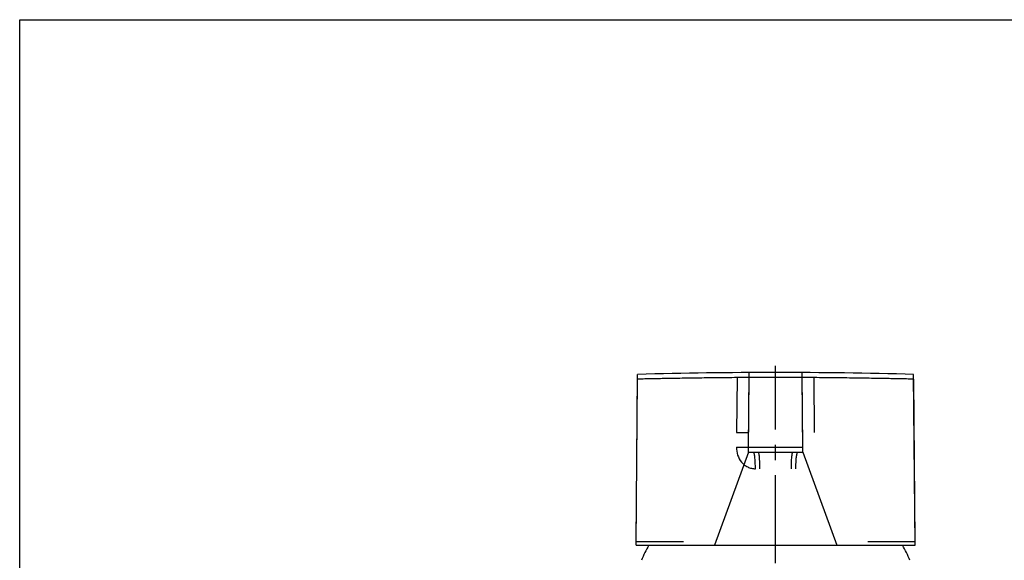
# Model space of a CAD drawing. Header units: millimetres. Extents: x 0 to 559, y 0 to 432.
# Tile 5 of 7: x 0 to 148, y 350 to 432. Entities that reach past the tile are written whole.
import ezdxf

# ---------------------------------------------------------------- set-up
doc = ezdxf.new("R2010")
doc.units = ezdxf.units.MM
doc.header["$LTSCALE"] = 30.734
doc.linetypes.add('CENTER', pattern=[0.6, 0.375, -0.075, 0.075, -0.075])
doc.layers.get('0').update_dxf_attribs({"linetype": 'CONTINUOUS'})
for name, color, linetype in [('ACHSEN', 7, 'CONTINUOUS'), ('FLAECHEN', 7, 'CONTINUOUS'), ('KURVEN', 7, 'CONTINUOUS'), ('OBERFLAECHE', 7, 'CONTINUOUS')]:
    doc.layers.add(name, color=color, linetype=linetype)

msp = doc.modelspace()

# ---------------------------------------------------------------- linework, layer by layer
at = {"color": 7, "linetype": 'CONTINUOUS'}
for p, q in [((0, 0), (0, 431.8)), ((0, 431.8), (558.8, 431.8)), ((107.99, 377.9), (107.93, 369.66)), ((109.7, 367.42), (109.79, 377.92)), ((117.9, 367.42), (117.81, 377.92)), ((119.67, 369.66), (119.61, 377.9)), ((107.89, 367.44), (109.7, 367.42)), ((109.7, 367.42), (117.9, 367.42)), ((99.91, 353.17), (92.8, 353.17)), ((134.79, 353.17), (127.69, 353.17))]:
    msp.add_line(p, q, dxfattribs=at)
for points, knots in [([(107.99, 377.9), (106.95, 377.9), (104.95, 377.88), (102.08, 377.84), (99.52, 377.8), (97.6, 377.77), (96.27, 377.74), (95.43, 377.73), (94.72, 377.71), (94.13, 377.7), (93.66, 377.69), (93.36, 377.68), (93.18, 377.67), (93.1, 377.67), (93.05, 377.67), (93.02, 377.67), (93.02, 377.67)], [0, 0, 0, 0, 0.208521, 0.401612, 0.57431, 0.72215, 0.785525, 0.841308, 0.889136, 0.928699, 0.959741, 0.982058, 0.989898, 0.995507, 0.998876, 1, 1, 1, 1]), ([(109.79, 377.92), (109.79, 377.92), (109.79, 377.91), (109.78, 377.92), (109.77, 377.92), (109.76, 377.92), (109.74, 377.92), (109.71, 377.92), (109.66, 377.92), (109.59, 377.92), (109.5, 377.92), (109.4, 377.91), (109.24, 377.91), (109.01, 377.91), (108.7, 377.91), (108.36, 377.91), (108.12, 377.9), (107.99, 377.9)], [0, 0, 0, 0, 0.001132, 0.004508, 0.010119, 0.017957, 0.028009, 0.040268, 0.071319, 0.110882, 0.158714, 0.21451, 0.277887, 0.425721, 0.598343, 0.791502, 1, 1, 1, 1]), ([(117.81, 377.92), (117.7, 377.92), (117.31, 377.92), (116.49, 377.92), (115.25, 377.92), (113.8, 377.92), (112.34, 377.92), (111.11, 377.92), (110.29, 377.92), (109.89, 377.92), (109.79, 377.92)], [0, 0, 0, 0, 0.038068, 0.14646, 0.308682, 0.50003, 0.691375, 0.853582, 0.961941, 1, 1, 1, 1]), ([(119.61, 377.9), (119.48, 377.9), (119.24, 377.91), (118.9, 377.91), (118.59, 377.91), (118.36, 377.91), (118.2, 377.91), (118.1, 377.92), (118.01, 377.92), (117.94, 377.92), (117.89, 377.92), (117.86, 377.92), (117.84, 377.92), (117.83, 377.92), (117.81, 377.92), (117.81, 377.91), (117.81, 377.92), (117.81, 377.92)], [0, 0, 0, 0, 0.208507, 0.40174, 0.574428, 0.722268, 0.785626, 0.841379, 0.889181, 0.928716, 0.959745, 0.971997, 0.982047, 0.989882, 0.995493, 0.998868, 1, 1, 1, 1]), ([(134.58, 377.67), (134.58, 377.67), (134.55, 377.67), (134.5, 377.67), (134.42, 377.67), (134.24, 377.68), (133.93, 377.69), (133.47, 377.7), (132.88, 377.71), (132.17, 377.73), (131.33, 377.74), (130, 377.77), (128.08, 377.8), (125.52, 377.84), (122.65, 377.88), (120.65, 377.9), (119.61, 377.9)], [0, 0, 0, 0, 0.001124, 0.004492, 0.010101, 0.017941, 0.040257, 0.071297, 0.110859, 0.158686, 0.214466, 0.277839, 0.425674, 0.598365, 0.791457, 1, 1, 1, 1]), ([(107.93, 369.66), (108.05, 369.66), (108.29, 369.66), (108.63, 369.66), (108.94, 369.65), (109.17, 369.65), (109.33, 369.65), (109.43, 369.65), (109.52, 369.65), (109.59, 369.66), (109.64, 369.66), (109.68, 369.66), (109.7, 369.66), (109.71, 369.66), (109.72, 369.66), (109.72, 369.66), (109.72, 369.66)], [0, 0, 0, 0, 0.208479, 0.401766, 0.574428, 0.72219, 0.785551, 0.84131, 0.889098, 0.928641, 0.959669, 0.981964, 0.989803, 0.995423, 0.998816, 1, 1, 1, 1]), ([(107.89, 367.44), (107.89, 367.03), (108.01, 366.22), (108.5, 365.32), (109.07, 364.76), (109.58, 364.43), (110.15, 364.23), (110.55, 364.18), (110.75, 364.18)], [0, 0, 0, 0, 0.25137, 0.500927, 0.625611, 0.750164, 0.874902, 1, 1, 1, 1]), ([(110.75, 364.18), (110.75, 364.5), (110.74, 364.96), (110.71, 365.55), (110.67, 365.92), (110.63, 366.19), (110.6, 366.37), (110.57, 366.47), (110.54, 366.55), (110.51, 366.62), (110.48, 366.67), (110.45, 366.67)], [0, 0, 0, 0, 0.375573, 0.545264, 0.69437, 0.817384, 0.867742, 0.910103, 0.944257, 0.970171, 1, 1, 1, 1]), ([(111.43, 364.19), (111.43, 364.35), (111.42, 364.67), (111.41, 365.12), (111.39, 365.55), (111.37, 365.92), (111.34, 366.22), (111.3, 366.45), (111.27, 366.59), (111.24, 366.65), (111.22, 366.67), (111.21, 366.67)], [0, 0, 0, 0, 0.193179, 0.378891, 0.54987, 0.699876, 0.823264, 0.915586, 0.973944, 0.990382, 1, 1, 1, 1]), ([(116.17, 364.19), (116.17, 364.35), (116.17, 364.67), (116.19, 365.12), (116.21, 365.55), (116.23, 365.92), (116.26, 366.22), (116.3, 366.45), (116.33, 366.59), (116.36, 366.65), (116.38, 366.67), (116.39, 366.67)], [0, 0, 0, 0, 0.193179, 0.378891, 0.54987, 0.699876, 0.823264, 0.915586, 0.973944, 0.990382, 1, 1, 1, 1]), ([(116.85, 364.18), (116.85, 364.5), (116.86, 364.96), (116.89, 365.55), (116.93, 365.92), (116.97, 366.19), (117, 366.37), (117.03, 366.47), (117.06, 366.55), (117.09, 366.62), (117.12, 366.67), (117.15, 366.67)], [0, 0, 0, 0, 0.375576, 0.545269, 0.694375, 0.817389, 0.867746, 0.910107, 0.94426, 0.970173, 1, 1, 1, 1])]:
    msp.add_open_spline(points, degree=3, knots=knots, dxfattribs=at)
at = {"layer": 'ACHSEN', "color": 7, "linetype": 'CONTINUOUS'}
for p, q in [((92.8, 353.17), (93.02, 377.67)), ((134.79, 353.17), (134.58, 377.67))]:
    msp.add_line(p, q, dxfattribs=at)
for start, end in [(150.7464, 157.3534), (22.6466, 29.2536)]:
    msp.add_arc((113.8, 341.97), 21.9, start, end, dxfattribs=at)
at = {"layer": 'FLAECHEN', "color": 6, "linetype": 'CONTINUOUS'}
for p, q in [((92.8, 352.67), (93.02, 378.4)), ((109.69, 366.67), (109.8, 378.66)), ((117.9, 366.67), (117.8, 378.66)), ((134.8, 352.67), (134.57, 378.4)), ((109.69, 366.67), (117.9, 366.67)), ((92.8, 352.67), (134.8, 352.67))]:
    msp.add_line(p, q, dxfattribs=at)
msp.add_arc((113.8, -421.33), 800, 88.51192, 91.48808, dxfattribs=at)
at = {"layer": 'KURVEN', "color": 7, "linetype": 'CENTER'}
msp.add_line((113.8, 351.67), (113.8, 379.67), dxfattribs=at)
at = {"layer": 'KURVEN', "color": 40, "linetype": 'CONTINUOUS'}
for p, q in [((109.69, 366.67), (104.6, 352.67)), ((117.9, 366.67), (123, 352.67))]:
    msp.add_line(p, q, dxfattribs=at)
at = {"layer": 'OBERFLAECHE', "color": 7, "linetype": 'CENTER'}
msp.add_line((113.8, 349.98), (113.8, 352.67), dxfattribs=at)

doc.saveas('drawing.dxf')
